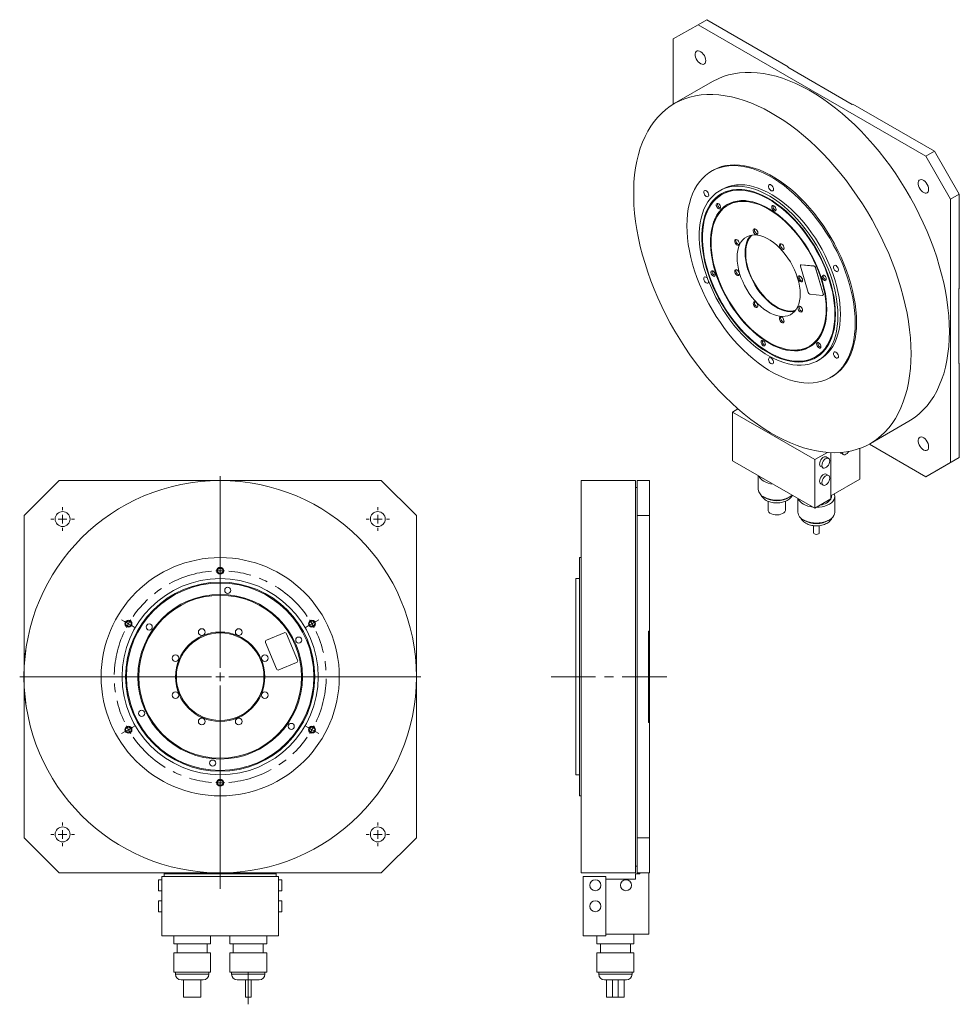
# Model space of a CAD drawing. Header units: millimetres. Extents: x 97 to 1127, y 11 to 818.
# Tile 2 of 2: x 590 to 1127, y 255 to 818. Entities that reach past the tile are written whole.
import ezdxf

# ---------------------------------------------------------------- set-up
doc = ezdxf.new("R2010")
doc.units = ezdxf.units.MM
doc.header["$LTSCALE"] = 2
doc.linetypes.add('CENTERX2', pattern=[20.32, 12.7, -2.54, 2.54, -2.54])

# ---------------------------------------------------------------- blocks, each defined once
blk = doc.blocks.new('SW_CENTERMARKSYMBOL_0')
at = {"color": 6, "linetype": 'Continuous', "lineweight": 0}
for p, q in [((52.39, 32.75), (52.39, 34.75)), ((52.39, 30.25), (52.39, 32.75)), ((52.39, 30.25), (52.39, 27.75)), ((52.39, 27.75), (52.39, 25.75)), ((-2.17, 1.25), (-3.9, 2.25)), ((0, 0), (-2.17, 1.25)), ((0, 0), (2.17, -1.25)), ((104.79, 0), (102.62, -1.25)), ((104.79, 0), (106.95, 1.25)), ((106.95, 1.25), (108.69, 2.25)), ((2.17, -1.25), (3.9, -2.25)), ((102.62, -1.25), (100.89, -2.25)), ((-2.17, -61.75), (-3.9, -62.75)), ((0, -60.5), (-2.17, -61.75)), ((0, -60.5), (2.17, -59.25)), ((2.17, -59.25), (3.9, -58.25)), ((102.62, -59.25), (100.89, -58.25)), ((104.79, -60.5), (102.62, -59.25)), ((104.79, -60.5), (106.95, -61.75)), ((106.95, -61.75), (108.69, -62.75)), ((52.39, -88.25), (52.39, -86.25)), ((52.39, -90.75), (52.39, -88.25)), ((52.39, -90.75), (52.39, -93.25)), ((52.39, -93.25), (52.39, -95.25))]:
    blk.add_line(p, q, dxfattribs=at)
at = {"color": 6, "linetype": 'CENTERX2', "lineweight": 0}
for start, end in [(94.7352, 145.2648), (34.7352, 85.2648), (154.7352, 205.2648), (334.7352, 25.2648), (214.7352, 265.2648), (274.7352, 325.2648)]:
    blk.add_arc((52.39, -30.25), 60.5, start, end, dxfattribs=at)
at = {"color": 6, "linetype": 'Continuous', "lineweight": 0}
for start, end in [(90, 92.3676), (87.6324, 90), (147.6324, 150), (30, 32.3676), (27.6324, 30), (150, 152.3676), (207.6324, 210), (210, 212.3676), (327.6324, 330), (330, 332.3676), (267.6324, 270), (270, 272.3676)]:
    blk.add_arc((52.39, -30.25), 60.5, start, end, dxfattribs=at)
blk = doc.blocks.new('SW_CENTERMARKSYMBOL_1')
at = {"color": 0, "linetype": 'Continuous', "lineweight": 0}
for p, q in [((0, 5), (0, 6.75)), ((-5, 0), (-6.75, 0)), ((0, 0), (-2.5, 0)), ((0, 0), (0, 2.5)), ((0, 0), (0, -2.5)), ((0, 0), (2.5, 0)), ((5, 0), (6.75, 0)), ((0, -5), (0, -6.75))]:
    blk.add_line(p, q, dxfattribs=at)
blk = doc.blocks.new('SW_CENTERMARKSYMBOL_2')
at = {"color": 0, "linetype": 'Continuous', "lineweight": 0}
for p, q in [((0, 5), (0, 6.75)), ((-5, 0), (-6.75, 0)), ((0, 0), (-2.5, 0)), ((0, 0), (0, 2.5)), ((0, 0), (0, -2.5)), ((0, 0), (2.5, 0)), ((5, 0), (6.75, 0)), ((0, -5), (0, -6.75))]:
    blk.add_line(p, q, dxfattribs=at)
blk = doc.blocks.new('SW_CENTERMARKSYMBOL_3')
at = {"color": 0, "linetype": 'Continuous', "lineweight": 0}
for p, q in [((0, 5), (0, 6.75)), ((-5, 0), (-6.75, 0)), ((0, 0), (-2.5, 0)), ((0, 0), (0, 2.5)), ((0, 0), (0, -2.5)), ((0, 0), (2.5, 0)), ((5, 0), (6.75, 0)), ((0, -5), (0, -6.75))]:
    blk.add_line(p, q, dxfattribs=at)
blk = doc.blocks.new('SW_CENTERMARKSYMBOL_4')
at = {"color": 0, "linetype": 'Continuous', "lineweight": 0}
for p, q in [((0, 5), (0, 6.75)), ((-5, 0), (-6.75, 0)), ((0, 0), (-2.5, 0)), ((0, 0), (0, 2.5)), ((0, 0), (0, -2.5)), ((0, 0), (2.5, 0)), ((5, 0), (6.75, 0)), ((0, -5), (0, -6.75))]:
    blk.add_line(p, q, dxfattribs=at)
blk = doc.blocks.new('SW_CENTERMARKSYMBOL_5')
at = {"color": 0, "linetype": 'Continuous', "lineweight": 0}
for p, q in [((0, 5), (0, 114.5)), ((-5, 0), (-114.5, 0)), ((0, 0), (-2.5, 0)), ((0, 0), (0, 2.5)), ((0, 0), (0, -2.5)), ((0, 0), (2.5, 0)), ((5, 0), (114.5, 0)), ((0, -5), (0, -121.12))]:
    blk.add_line(p, q, dxfattribs=at)

msp = doc.modelspace()

# ---------------------------------------------------------------- linework, layer by layer
at = {"color": 7, "linetype": 'Continuous', "lineweight": 15}
for p, q in [((982.53, 817.54), (977.58, 814.68)), ((982.53, 817.54), (1029.13, 790.64)), ((977.58, 814.68), (963.44, 806.52)), ((977.58, 814.68), (1107.69, 739.57)), ((963.44, 769.27), (963.44, 806.52)), ((1029.13, 790.64), (1028.78, 790.43)), ((1028.78, 790.43), (1065.69, 769.13)), ((985.93, 782.27), (964.01, 769.61)), ((1065.69, 769.13), (1066.04, 769.33)), ((1066.04, 769.33), (1112.64, 742.43)), ((1107.69, 739.57), (1112.64, 742.43)), ((1112.64, 742.43), (1126.78, 717.94)), ((1121.83, 715.08), (1107.69, 739.57)), ((986.01, 731.51), (985.31, 731.1)), ((991.31, 720.7), (989.89, 719.89)), ((991.85, 718.13), (991.14, 717.72)), ((1126.78, 717.94), (1121.83, 715.08)), ((1121.83, 715.08), (1121.83, 564.84)), ((1126.78, 717.94), (1126.78, 664.12)), ((995.35, 712.07), (994.64, 711.66)), ((1040.55, 661.85), (1036.11, 676.79)), ((1036.34, 677.63), (1036.27, 677.59)), ((1036.57, 677.67), (1036.49, 677.63)), ((1036.49, 677.63), (1043.68, 676.92)), ((1036.57, 677.67), (1043.75, 676.96)), ((1043.75, 676.96), (1043.68, 676.92)), ((1044.68, 675.99), (1044.6, 675.94)), ((1044.6, 675.94), (1049.04, 661.01)), ((1044.68, 675.99), (1049.11, 661.05)), ((1126.78, 664.12), (1126.43, 663.92)), ((1126.43, 663.92), (1126.43, 621.3)), ((1048.66, 660.16), (1041.47, 660.88)), ((1048.89, 660.21), (1048.96, 660.25)), ((1049.11, 661.05), (1049.04, 661.01)), ((1041.14, 631.12), (1041.84, 631.53)), ((1044.64, 625.06), (1045.34, 625.46)), ((1045.89, 622.89), (1047.3, 623.71)), ((1126.43, 621.3), (1126.78, 621.51)), ((1126.78, 621.51), (1126.78, 567.69)), ((1053.3, 613.31), (1054.01, 613.72)), ((1000.38, 595.34), (997.28, 593.55)), ((1044.3, 566.4), (997.28, 593.55)), ((997.28, 593.55), (997.28, 565.79)), ((1076.01, 575.62), (1097.93, 588.27)), ((1107.69, 556.67), (1075.43, 575.29)), ((1051.44, 570.53), (1044.3, 566.4)), ((1052.17, 567.13), (1050.82, 567.91)), ((1053.49, 543.95), (1053.49, 570.41)), ((1059.16, 570.1), (1060.51, 569.33)), ((1069.93, 572.8), (1069.93, 555.28)), ((1126.78, 567.69), (1112.64, 559.53)), ((1121.83, 564.84), (1126.78, 567.69)), ((997.28, 565.79), (1044.3, 538.64)), ((1044.3, 538.64), (1044.3, 566.4)), ((1047.67, 562.45), (1049.02, 561.68)), ((1107.69, 556.67), (1121.83, 564.84)), ((1012.01, 557.28), (1012.01, 549.39)), ((1052.17, 557.33), (1050.82, 558.11)), ((1112.64, 559.53), (1107.69, 556.67)), ((612.75, 554.48), (592.75, 534.48)), ((612.75, 554.48), (796.75, 554.48)), ((816.75, 534.48), (796.75, 554.48)), ((941.82, 554.48), (910.82, 554.48)), ((910.82, 442.48), (910.82, 554.48)), ((941.82, 442.48), (941.82, 554.48)), ((942.82, 534.48), (942.82, 554.48)), ((942.82, 554.48), (949.82, 554.48)), ((949.82, 554.48), (949.82, 534.48)), ((1047.67, 552.65), (1049.02, 551.88)), ((1053.49, 545.79), (1069.93, 555.28)), ((942.82, 550.58), (941.82, 550.58)), ((1053.78, 545.31), (1053.78, 545.95)), ((1055.73, 536.32), (1055.73, 545.31)), ((1017.56, 542.65), (1017.56, 537.72)), ((1027.56, 537.72), (1027.56, 542.65)), ((1034.63, 544.22), (1034.63, 536.32)), ((1053.49, 543.95), (1044.3, 538.64)), ((592.75, 447.21), (592.75, 534.48)), ((816.75, 534.48), (816.75, 350.48)), ((942.82, 534.48), (942.82, 350.48)), ((949.82, 534.48), (942.82, 534.48)), ((949.82, 534.48), (949.82, 468.58)), ((1043.53, 528.71), (1043.53, 524.66)), ((1046.83, 524.66), (1046.83, 528.7)), ((910.82, 510.48), (909.82, 510.48)), ((909.82, 442.48), (909.82, 510.48)), ((909.82, 498.48), (907.82, 498.48)), ((907.82, 442.48), (907.82, 498.48)), ((731.17, 463.38), (741.33, 467.59)), ((742.64, 467.05), (748.91, 451.9)), ((907.82, 467.66), (907.72, 467.66)), ((907.72, 467.66), (907.72, 467.05)), ((907.82, 467.05), (907.72, 467.05)), ((907.72, 467.05), (907.72, 451.9)), ((949.82, 468.58), (949.32, 468.58)), ((949.32, 468.58), (949.32, 416.38)), ((949.82, 468.58), (949.82, 416.38)), ((736.9, 446.92), (730.62, 462.07)), ((594.01, 459.23), (593.91, 459.25)), ((748.37, 450.59), (738.21, 446.38)), ((907.72, 451.9), (907.72, 450.59)), ((907.82, 451.9), (907.72, 451.9)), ((907.82, 450.59), (907.72, 450.59)), ((907.72, 450.59), (907.72, 446.38)), ((907.82, 446.38), (907.72, 446.38)), ((907.72, 446.38), (907.72, 446.3)), ((907.72, 446.3), (907.82, 446.3)), ((907.82, 386.48), (907.82, 442.48)), ((909.82, 374.48), (909.82, 442.48)), ((910.82, 330.48), (910.82, 442.48)), ((941.82, 330.48), (941.82, 442.48)), ((592.75, 350.48), (592.75, 437.75)), ((594.01, 425.73), (593.91, 425.72)), ((949.32, 416.38), (949.82, 416.38)), ((949.82, 416.38), (949.82, 350.48)), ((907.82, 386.48), (909.82, 386.48)), ((909.82, 374.48), (910.82, 374.48)), ((592.75, 350.48), (612.75, 330.48)), ((796.75, 330.48), (816.75, 350.48)), ((942.82, 350.48), (949.82, 350.48)), ((942.82, 330.48), (942.82, 350.48)), ((949.82, 350.48), (949.82, 330.48)), ((941.82, 334.38), (942.82, 334.38)), ((796.75, 330.48), (612.75, 330.48)), ((671.5, 326.63), (669.6, 326.63)), ((669.6, 326.63), (669.6, 320.33)), ((671.5, 328.48), (671.5, 294.48)), ((738, 328.48), (671.5, 328.48)), ((672.75, 329.98), (672.75, 330.48)), ((736.75, 329.98), (672.75, 329.98)), ((672.75, 329.98), (672.75, 328.48)), ((736.75, 330.48), (736.75, 329.98)), ((736.75, 329.98), (736.75, 328.48)), ((738, 294.48), (738, 328.48)), ((739.9, 326.63), (738, 326.63)), ((739.9, 326.63), (739.9, 320.33)), ((910.82, 330.48), (941.82, 330.48)), ((911.92, 294.48), (911.92, 328.48)), ((924.92, 328.48), (911.92, 328.48)), ((924.92, 294.48), (924.92, 328.48)), ((941.92, 326.98), (924.92, 326.98)), ((941.92, 329.98), (941.92, 326.98)), ((944.42, 329.98), (941.92, 329.98)), ((949.82, 330.48), (942.82, 330.48)), ((944.42, 330.48), (944.42, 329.98)), ((949.42, 330.48), (949.42, 295.48)), ((669.6, 320.33), (671.5, 320.33)), ((738, 320.33), (739.9, 320.33)), ((671.5, 314.63), (669.6, 314.63)), ((669.6, 314.63), (669.6, 308.33)), ((739.9, 314.63), (738, 314.63)), ((739.9, 314.63), (739.9, 308.33)), ((669.6, 308.33), (671.5, 308.33)), ((738, 308.33), (739.9, 308.33)), ((671.5, 294.48), (738, 294.48)), ((678.2, 294.48), (678.2, 290.08)), ((699.3, 290.08), (699.3, 294.48)), ((710.2, 294.48), (710.2, 290.08)), ((731.3, 290.08), (731.3, 294.48)), ((924.92, 294.48), (911.92, 294.48)), ((919.87, 294.48), (919.87, 290.08)), ((924.92, 295.48), (949.42, 295.48)), ((940.97, 290.08), (940.97, 295.48)), ((678.2, 290.08), (688.75, 290.08)), ((680.15, 290.08), (680.15, 284.78)), ((688.75, 290.08), (699.3, 290.08)), ((697.35, 284.78), (697.35, 290.08)), ((710.2, 290.08), (720.75, 290.08)), ((712.15, 290.08), (712.15, 284.78)), ((720.75, 290.08), (731.3, 290.08)), ((729.35, 284.78), (729.35, 290.08)), ((919.87, 290.08), (940.97, 290.08)), ((921.82, 290.08), (921.82, 284.78)), ((939.02, 284.78), (939.02, 290.08)), ((678.2, 284.78), (678.2, 273.77)), ((678.2, 284.78), (688.75, 284.78)), ((688.75, 284.78), (699.3, 284.78)), ((699.3, 273.77), (699.3, 284.78)), ((710.2, 284.78), (710.2, 273.77)), ((710.2, 284.78), (720.75, 284.78)), ((720.75, 284.78), (731.3, 284.78)), ((731.3, 273.77), (731.3, 284.78)), ((919.87, 284.78), (919.87, 273.77)), ((919.87, 284.78), (940.97, 284.78)), ((940.97, 273.77), (940.97, 284.78)), ((678.2, 273.77), (688.75, 273.77)), ((679.25, 273.77), (679.25, 272.68)), ((688.75, 273.77), (699.3, 273.77)), ((698.25, 272.68), (698.25, 273.77)), ((710.2, 273.77), (720.75, 273.77)), ((711.25, 273.77), (711.25, 272.68)), ((720.75, 273.77), (731.3, 273.77)), ((730.25, 272.68), (730.25, 273.77)), ((919.87, 273.77), (940.97, 273.77)), ((920.92, 273.77), (920.92, 272.68)), ((939.92, 272.68), (939.92, 273.77)), ((688.75, 269.48), (682.45, 269.48)), ((683.75, 269.48), (683.75, 259.48)), ((695.05, 269.48), (688.75, 269.48)), ((693.75, 259.48), (693.75, 269.48)), ((720.75, 269.48), (714.45, 269.48)), ((719.1, 269.48), (719.1, 259.48)), ((727.05, 269.48), (720.75, 269.48)), ((722.4, 259.48), (722.4, 269.48)), ((936.72, 269.48), (924.12, 269.48)), ((925.42, 269.48), (925.42, 259.48)), ((928.77, 269.48), (928.77, 259.48)), ((932.07, 259.48), (932.07, 269.48)), ((935.42, 259.48), (935.42, 269.48)), ((693.75, 259.48), (683.75, 259.48)), ((722.4, 259.48), (719.1, 259.48)), ((928.77, 259.48), (925.42, 259.48)), ((932.07, 259.48), (928.77, 259.48)), ((935.42, 259.48), (932.07, 259.48))]:
    msp.add_line(p, q, dxfattribs=at)
at = {"color": 6, "linetype": 'CENTERX2', "lineweight": 0}
msp.add_line((893.67, 442.48), (962.79, 442.48), dxfattribs=at)
at = {"color": 44, "linetype": 'Continuous', "lineweight": 15}
for p, q in [((679.25, 272.68), (688.75, 272.68)), ((688.75, 272.68), (698.25, 272.68)), ((711.25, 272.68), (720.75, 272.68)), ((720.75, 272.68), (730.25, 272.68)), ((920.92, 272.68), (939.92, 272.68))]:
    msp.add_line(p, q, dxfattribs=at)
at = {"color": 7, "linetype": 'CENTERX2', "lineweight": 0}
msp.add_line((720.75, 255.48), (720.75, 273.48), dxfattribs=at)
at = {"color": 7, "linetype": 'Continuous', "lineweight": 15, "flags": 128}
for points in [[(982, 794.17), (981.91, 795.09), (981.63, 796.05), (981.19, 797.01), (980.61, 797.9), (979.93, 798.67), (979.19, 799.26), (978.43, 799.64), (977.72, 799.78), (977.08, 799.68), (976.57, 799.35), (976.2, 798.79), (976.02, 798.06), (976.02, 797.19), (976.2, 796.24), (976.57, 795.27), (977.08, 794.34), (977.72, 793.5), (978.43, 792.82), (979.19, 792.33), (979.93, 792.07), (980.61, 792.04), (981.19, 792.26), (981.63, 792.71), (981.91, 793.36), (982, 794.17)], [(1121.13, 639.55), (1121.04, 643.99), (1120.76, 648.52), (1120.31, 653.14), (1119.67, 657.83), (1118.86, 662.58), (1117.87, 667.39), (1116.7, 672.23), (1115.37, 677.11), (1113.86, 682.01), (1112.19, 686.91), (1110.36, 691.81), (1108.37, 696.69), (1106.22, 701.55), (1103.93, 706.37), (1101.5, 711.14), (1098.93, 715.86), (1096.23, 720.5), (1093.4, 725.06), (1090.46, 729.53), (1087.4, 733.9), (1084.24, 738.15), (1080.98, 742.29), (1077.63, 746.29), (1074.2, 750.16), (1070.7, 753.87), (1067.12, 757.43), (1063.5, 760.82), (1059.82, 764.03), (1056.1, 767.07), (1052.35, 769.91), (1048.57, 772.57), (1044.78, 775.02), (1040.98, 777.26), (1037.19, 779.3), (1033.4, 781.11), (1029.64, 782.71), (1025.9, 784.08), (1022.2, 785.23), (1018.54, 786.14), (1014.94, 786.83), (1011.4, 787.28), (1007.94, 787.49), (1004.55, 787.47), (1001.24, 787.22), (998.03, 786.73), (994.92, 786), (991.92, 785.05), (989.03, 783.87), (986.27, 782.46), (985.93, 782.27)], [(1099.21, 626.89), (1099.11, 631.33), (1098.84, 635.86), (1098.39, 640.48), (1097.75, 645.17), (1096.94, 649.93), (1095.95, 654.73), (1094.78, 659.58), (1093.45, 664.46), (1091.94, 669.35), (1090.27, 674.25), (1088.44, 679.15), (1086.45, 684.04), (1084.3, 688.9), (1082.01, 693.72), (1079.58, 698.49), (1077.01, 703.2), (1074.31, 707.84), (1071.48, 712.41), (1068.53, 716.88), (1065.48, 721.24), (1062.32, 725.5), (1059.06, 729.63), (1055.71, 733.64), (1052.28, 737.5), (1048.78, 741.21), (1045.2, 744.77), (1041.58, 748.16), (1037.9, 751.38), (1034.18, 754.41), (1030.43, 757.26), (1026.65, 759.91), (1022.86, 762.36), (1019.06, 764.61), (1015.26, 766.64), (1011.48, 768.46), (1007.71, 770.06), (1003.98, 771.43), (1000.28, 772.57), (996.62, 773.49), (993.02, 774.17), (989.48, 774.62), (986.02, 774.84), (982.63, 774.82), (979.32, 774.56), (976.11, 774.07), (973, 773.35), (970, 772.4), (967.11, 771.21), (964.35, 769.8), (961.71, 768.17), (959.21, 766.31), (956.84, 764.24), (954.63, 761.96), (952.56, 759.48), (950.65, 756.79), (948.89, 753.91), (947.31, 750.85), (945.88, 747.6), (944.63, 744.18), (943.55, 740.6), (942.65, 736.86), (941.93, 732.97), (941.38, 728.94), (941.02, 724.79), (940.84, 720.51), (940.84, 716.13), (941.02, 711.64), (941.38, 707.06), (941.93, 702.41), (942.65, 697.69), (943.55, 692.9), (944.63, 688.08), (945.88, 683.21), (947.31, 678.33), (948.89, 673.42), (950.65, 668.52), (952.56, 663.63), (954.63, 658.76), (956.84, 653.91), (959.21, 649.12), (961.71, 644.37), (964.35, 639.69), (967.11, 635.09), (970, 630.57), (973, 626.15), (976.11, 621.84), (979.32, 617.64), (982.63, 613.57), (986.02, 609.64), (989.48, 605.85), (993.02, 602.21), (996.62, 598.74), (1000.28, 595.44), (1003.98, 592.31), (1007.71, 589.37), (1011.48, 586.62), (1015.26, 584.06), (1019.06, 581.72), (1022.86, 579.58), (1026.65, 577.65), (1030.43, 575.94), (1034.18, 574.46), (1037.9, 573.2), (1041.58, 572.17), (1045.2, 571.37), (1048.78, 570.8), (1052.28, 570.47), (1055.71, 570.37), (1059.06, 570.51), (1062.32, 570.88), (1065.48, 571.49), (1068.53, 572.33), (1071.48, 573.4), (1074.31, 574.69), (1077.01, 576.22), (1079.58, 577.96), (1082.01, 579.92), (1084.3, 582.1), (1086.45, 584.48), (1088.44, 587.07), (1090.27, 589.85), (1091.94, 592.83), (1093.45, 595.98), (1094.78, 599.32), (1095.95, 602.82), (1096.94, 606.48), (1097.75, 610.3), (1098.39, 614.25), (1098.84, 618.35), (1099.11, 622.56), (1099.21, 626.89)], [(1067.39, 644.45), (1067.3, 647.92), (1067.02, 651.48), (1066.57, 655.12), (1065.93, 658.83), (1065.12, 662.59), (1064.14, 666.38), (1062.98, 670.2), (1061.66, 674.02), (1060.18, 677.84), (1058.55, 681.63), (1056.76, 685.39), (1054.84, 689.1), (1052.78, 692.74), (1050.59, 696.31), (1048.28, 699.79), (1045.86, 703.16), (1043.34, 706.41), (1040.74, 709.54), (1038.05, 712.52), (1035.28, 715.35), (1032.46, 718.01), (1029.59, 720.51), (1026.68, 722.82), (1023.74, 724.93), (1020.78, 726.85), (1017.82, 728.56), (1014.87, 730.05), (1011.93, 731.33), (1009.02, 732.38), (1006.14, 733.21), (1003.32, 733.8), (1000.56, 734.16), (997.87, 734.28), (995.26, 734.17), (992.74, 733.82), (990.33, 733.24), (988.02, 732.43), (985.83, 731.39), (983.77, 730.13), (981.84, 728.64), (980.06, 726.94), (978.42, 725.04), (976.94, 722.93), (975.62, 720.63), (974.47, 718.15), (973.48, 715.49), (972.67, 712.67), (972.04, 709.69), (971.58, 706.58), (971.31, 703.33), (971.22, 699.96), (971.31, 696.49), (971.58, 692.93), (972.04, 689.29), (972.67, 685.58), (973.48, 681.82), (974.47, 678.03), (975.62, 674.22), (976.94, 670.39), (978.42, 666.58), (980.06, 662.78), (981.84, 659.02), (983.77, 655.31), (985.83, 651.67), (988.02, 648.1), (990.33, 644.62), (992.74, 641.25), (995.26, 638), (997.87, 634.87), (1000.56, 631.89), (1003.32, 629.06), (1006.14, 626.4), (1009.02, 623.9), (1011.93, 621.6), (1014.87, 619.48), (1017.82, 617.56), (1020.78, 615.85), (1023.74, 614.36), (1026.68, 613.08), (1029.59, 612.03), (1032.46, 611.2), (1035.28, 610.61), (1038.05, 610.25), (1040.74, 610.13), (1043.34, 610.24), (1045.86, 610.59), (1048.28, 611.17), (1050.59, 611.98), (1052.78, 613.02), (1054.84, 614.29), (1056.76, 615.77), (1058.55, 617.47), (1060.18, 619.38), (1061.66, 621.48), (1062.98, 623.78), (1064.14, 626.26), (1065.12, 628.92), (1065.93, 631.74), (1066.57, 634.72), (1067.02, 637.83), (1067.3, 641.08), (1067.39, 644.45)], [(1068.09, 644.86), (1068, 648.33), (1067.73, 651.89), (1067.27, 655.53), (1066.64, 659.24), (1065.83, 662.99), (1064.85, 666.79), (1063.69, 670.6), (1062.37, 674.43), (1060.89, 678.24), (1059.26, 682.04), (1057.47, 685.8), (1055.54, 689.51), (1053.48, 693.15), (1051.29, 696.72), (1048.99, 700.2), (1046.57, 703.57), (1044.05, 706.82), (1041.44, 709.94), (1038.75, 712.93), (1035.99, 715.76), (1033.17, 718.42), (1030.3, 720.91), (1027.39, 723.22), (1024.45, 725.34), (1021.49, 727.26), (1018.53, 728.97), (1015.57, 730.46), (1012.63, 731.74), (1009.72, 732.79), (1006.85, 733.62), (1004.03, 734.21), (1001.27, 734.57), (998.58, 734.69), (995.97, 734.58), (993.45, 734.23), (991.03, 733.65), (988.73, 732.84), (986.54, 731.8), (986.01, 731.51)], [(1109.28, 720.69), (1109.19, 721.61), (1108.91, 722.58), (1108.47, 723.54), (1107.89, 724.43), (1107.21, 725.19), (1106.47, 725.78), (1105.71, 726.16), (1105, 726.31), (1104.36, 726.21), (1103.85, 725.87), (1103.48, 725.32), (1103.3, 724.58), (1103.3, 723.71), (1103.48, 722.76), (1103.85, 721.79), (1104.36, 720.86), (1105, 720.03), (1105.71, 719.34), (1106.47, 718.85), (1107.21, 718.59), (1107.89, 718.57), (1108.47, 718.79), (1108.91, 719.23), (1109.19, 719.88), (1109.28, 720.69)], [(1057.49, 648.53), (1057.4, 651.67), (1057.13, 654.9), (1056.68, 658.2), (1056.05, 661.57), (1055.25, 664.98), (1054.28, 668.41), (1053.14, 671.87), (1051.84, 675.32), (1050.39, 678.75), (1048.79, 682.15), (1047.05, 685.5), (1045.17, 688.78), (1043.17, 691.99), (1041.06, 695.1), (1038.83, 698.1), (1036.52, 700.98), (1034.12, 703.73), (1031.64, 706.33), (1029.1, 708.77), (1026.51, 711.04), (1023.89, 713.13), (1021.23, 715.02), (1018.56, 716.72), (1015.88, 718.21), (1013.22, 719.49), (1010.57, 720.55), (1007.96, 721.39), (1005.4, 721.99), (1002.89, 722.37), (1000.45, 722.51), (998.09, 722.42), (995.82, 722.1), (993.65, 721.54), (991.59, 720.76), (989.65, 719.75), (987.84, 718.52), (986.17, 717.07), (984.64, 715.42), (983.27, 713.57), (982.05, 711.52), (980.99, 709.29), (980.11, 706.89), (979.39, 704.32), (978.85, 701.61), (978.49, 698.76), (978.31, 695.78), (978.31, 692.69), (978.49, 689.51), (978.85, 686.24), (979.39, 682.9), (980.11, 679.51), (980.99, 676.09), (982.05, 672.64), (983.27, 669.19), (984.64, 665.74), (986.17, 662.32), (987.84, 658.95), (989.65, 655.63), (991.59, 652.38), (993.65, 649.22), (995.82, 646.16), (998.09, 643.22), (1000.45, 640.4), (1002.89, 637.73), (1005.4, 635.21), (1007.96, 632.85), (1010.57, 630.67), (1013.22, 628.68), (1015.88, 626.88), (1018.56, 625.28), (1021.23, 623.9), (1023.89, 622.73), (1026.51, 621.78), (1029.1, 621.06), (1031.64, 620.57), (1034.12, 620.31), (1036.52, 620.28), (1038.83, 620.49), (1041.06, 620.93), (1043.17, 621.6), (1045.17, 622.5), (1047.05, 623.62), (1048.79, 624.96), (1050.39, 626.5), (1051.84, 628.26), (1053.14, 630.21), (1054.28, 632.35), (1055.25, 634.67), (1056.05, 637.15), (1056.68, 639.79), (1057.13, 642.58), (1057.4, 645.49), (1057.49, 648.53)], [(1056.07, 649.35), (1055.98, 652.44), (1055.71, 655.63), (1055.26, 658.89), (1054.63, 662.21), (1053.82, 665.57), (1052.84, 668.96), (1051.7, 672.36), (1050.39, 675.76), (1048.93, 679.14), (1047.33, 682.48), (1045.58, 685.76), (1043.7, 688.98), (1041.7, 692.12), (1039.58, 695.16), (1037.36, 698.08), (1035.05, 700.87), (1032.65, 703.53), (1030.19, 706.03), (1027.67, 708.37), (1025.1, 710.53), (1022.49, 712.5), (1019.87, 714.28), (1017.23, 715.86), (1014.6, 717.22), (1011.98, 718.36), (1009.39, 719.28), (1006.84, 719.97), (1004.35, 720.43), (1001.92, 720.66), (999.56, 720.65), (997.3, 720.41), (995.13, 719.93), (993.07, 719.22), (991.12, 718.29), (989.31, 717.13), (987.63, 715.75), (986.09, 714.16), (984.71, 712.37), (983.49, 710.38), (982.43, 708.21), (981.53, 705.86), (980.81, 703.34), (980.27, 700.68), (979.91, 697.87), (979.73, 694.94), (979.73, 691.9), (979.91, 688.76), (980.27, 685.53), (980.81, 682.24), (981.53, 678.9), (982.43, 675.52), (983.49, 672.12), (984.71, 668.72), (986.09, 665.33), (987.63, 661.97), (989.31, 658.65), (991.12, 655.39), (993.07, 652.22), (995.13, 649.13), (997.3, 646.15), (999.56, 643.29), (1001.92, 640.56), (1004.35, 637.98), (1006.84, 635.56), (1009.39, 633.31), (1011.98, 631.24), (1014.6, 629.36), (1017.23, 627.68), (1019.87, 626.21), (1022.49, 624.96), (1025.1, 623.93), (1027.67, 623.12), (1030.19, 622.55), (1032.65, 622.2), (1035.05, 622.09), (1037.36, 622.22), (1039.58, 622.58), (1041.7, 623.17), (1043.7, 623.99), (1045.58, 625.04), (1047.33, 626.31), (1048.93, 627.8), (1050.39, 629.49), (1051.7, 631.38), (1052.84, 633.46), (1053.82, 635.72), (1054.63, 638.16), (1055.26, 640.75), (1055.71, 643.49), (1055.98, 646.36), (1056.07, 649.35)], [(1055.72, 649.55), (1055.63, 652.62), (1055.36, 655.77), (1054.91, 659), (1054.29, 662.29), (1053.49, 665.62), (1052.52, 668.98), (1051.39, 672.35), (1050.09, 675.72), (1048.65, 679.07), (1047.05, 682.37), (1045.32, 685.63), (1043.46, 688.82), (1041.48, 691.93), (1039.38, 694.94), (1037.18, 697.83), (1034.89, 700.6), (1032.52, 703.23), (1030.07, 705.71), (1027.57, 708.03), (1025.03, 710.17), (1022.45, 712.12), (1019.85, 713.89), (1017.24, 715.44), (1014.63, 716.79), (1012.04, 717.93), (1009.47, 718.84), (1006.95, 719.52), (1004.47, 719.98), (1002.07, 720.2), (999.73, 720.2), (997.49, 719.95), (995.34, 719.48), (993.3, 718.78), (991.37, 717.85), (989.57, 716.7), (987.91, 715.34), (986.39, 713.77), (985.02, 711.99), (983.8, 710.02), (982.75, 707.87), (981.87, 705.54), (981.16, 703.05), (980.62, 700.41), (980.26, 697.63), (980.08, 694.72), (980.08, 691.71), (980.26, 688.59), (980.62, 685.4), (981.16, 682.14), (981.87, 678.83), (982.75, 675.48), (983.8, 672.11), (985.02, 668.74), (986.39, 665.38), (987.91, 662.05), (989.57, 658.77), (991.37, 655.54), (993.3, 652.39), (995.34, 649.33), (997.49, 646.38), (999.73, 643.55), (1002.07, 640.84), (1004.47, 638.29), (1006.95, 635.89), (1009.47, 633.66), (1012.04, 631.61), (1014.63, 629.75), (1017.24, 628.09), (1019.85, 626.63), (1022.45, 625.39), (1025.03, 624.37), (1027.57, 623.57), (1030.07, 623), (1032.52, 622.66), (1034.89, 622.55), (1037.18, 622.67), (1039.38, 623.03), (1041.48, 623.62), (1043.46, 624.43), (1045.32, 625.47), (1047.05, 626.73), (1048.65, 628.2), (1050.09, 629.88), (1051.39, 631.75), (1052.52, 633.81), (1053.49, 636.06), (1054.29, 638.47), (1054.91, 641.03), (1055.36, 643.74), (1055.63, 646.59), (1055.72, 649.55)], [(982.96, 719.3), (982.47, 719.78), (981.95, 720.06), (981.47, 720.11), (981.1, 719.9), (980.88, 719.48), (980.85, 718.9), (981.01, 718.24), (981.33, 717.58), (981.78, 717.02), (982.3, 716.64), (982.81, 716.47), (983.24, 716.55), (983.54, 716.87), (983.67, 717.38), (983.6, 718.01), (983.36, 718.68), (982.96, 719.3)], [(1058.9, 649.35), (1058.81, 652.49), (1058.54, 655.71), (1058.09, 659.02), (1057.46, 662.38), (1056.66, 665.79), (1055.69, 669.23), (1054.55, 672.68), (1053.26, 676.13), (1051.8, 679.57), (1050.2, 682.96), (1048.46, 686.31), (1046.58, 689.6), (1044.58, 692.8), (1042.47, 695.92), (1040.25, 698.92), (1037.93, 701.8), (1035.53, 704.55), (1033.06, 707.15), (1030.52, 709.59), (1027.93, 711.85), (1025.3, 713.94), (1022.64, 715.84), (1019.97, 717.54), (1017.3, 719.03), (1014.63, 720.31), (1011.99, 721.37), (1009.38, 722.2), (1006.81, 722.81), (1004.3, 723.18), (1001.86, 723.33), (999.5, 723.24), (997.23, 722.91), (995.06, 722.36), (993.01, 721.57), (991.31, 720.7)], [(1020.72, 720.79), (1020.62, 721.43), (1020.35, 722.1), (1019.93, 722.7), (1019.43, 723.16), (1018.92, 723.4), (1018.45, 723.4), (1018.1, 723.16), (1017.91, 722.71), (1017.91, 722.11), (1018.1, 721.44), (1018.45, 720.79), (1018.92, 720.26), (1019.43, 719.9), (1019.93, 719.78), (1020.35, 719.9), (1020.62, 720.25), (1020.72, 720.79)], [(1051.12, 652.2), (1051.03, 655.09), (1050.76, 658.07), (1050.31, 661.11), (1049.68, 664.22), (1048.88, 667.36), (1047.91, 670.53), (1046.77, 673.7), (1045.48, 676.86), (1044.04, 679.98), (1042.45, 683.07), (1040.73, 686.08), (1038.88, 689.02), (1036.92, 691.86), (1034.86, 694.59), (1032.7, 697.19), (1030.46, 699.65), (1028.16, 701.96), (1025.8, 704.1), (1023.39, 706.06), (1020.96, 707.83), (1018.5, 709.41), (1016.05, 710.77), (1013.6, 711.92), (1011.18, 712.85), (1008.79, 713.55), (1006.46, 714.02), (1004.18, 714.26), (1001.99, 714.27), (999.87, 714.04), (997.86, 713.58), (995.96, 712.88), (994.17, 711.97), (992.52, 710.82), (991, 709.47), (989.63, 707.9), (988.42, 706.14), (987.36, 704.19), (986.48, 702.05), (985.76, 699.75), (985.22, 697.3), (984.86, 694.7), (984.68, 691.98), (984.68, 689.14), (984.86, 686.21), (985.22, 683.2), (985.76, 680.12), (986.48, 676.99), (987.36, 673.83), (988.42, 670.66), (989.63, 667.5), (991, 664.35), (992.52, 661.25), (994.17, 658.2), (995.96, 655.22), (997.86, 652.33), (999.87, 649.54), (1001.99, 646.87), (1004.18, 644.34), (1006.46, 641.95), (1008.79, 639.73), (1011.18, 637.68), (1013.6, 635.81), (1016.05, 634.13), (1018.5, 632.66), (1020.96, 631.41), (1023.39, 630.36), (1025.8, 629.55), (1028.16, 628.96), (1030.46, 628.61), (1032.7, 628.48), (1034.86, 628.6), (1036.92, 628.94), (1038.88, 629.52), (1040.73, 630.33), (1042.45, 631.36), (1044.04, 632.61), (1045.48, 634.07), (1046.77, 635.73), (1047.91, 637.59), (1048.88, 639.64), (1049.68, 641.85), (1050.31, 644.23), (1050.76, 646.76), (1051.03, 649.42), (1051.12, 652.2)], [(1050.77, 652.41), (1050.68, 655.3), (1050.4, 658.28), (1049.94, 661.33), (1049.31, 664.44), (1048.5, 667.59), (1047.51, 670.76), (1046.36, 673.94), (1045.06, 677.09), (1043.6, 680.22), (1041.99, 683.3), (1040.25, 686.31), (1038.39, 689.24), (1036.41, 692.07), (1034.33, 694.78), (1032.16, 697.36), (1029.9, 699.8), (1027.58, 702.08), (1025.21, 704.18), (1022.79, 706.11), (1020.35, 707.83), (1017.89, 709.36), (1015.43, 710.67), (1012.99, 711.76), (1010.57, 712.63), (1008.2, 713.27), (1005.88, 713.67), (1003.62, 713.83), (1001.45, 713.76), (999.37, 713.45), (997.39, 712.91), (995.52, 712.13), (993.79, 711.13), (992.18, 709.9), (990.72, 708.46), (989.41, 706.81), (988.26, 704.97), (987.28, 702.93), (986.47, 700.72), (985.83, 698.34), (985.38, 695.82), (985.1, 693.15), (985.01, 690.37), (985.1, 687.48), (985.38, 684.5), (985.83, 681.45), (986.47, 678.34), (987.28, 675.19), (988.26, 672.02), (989.41, 668.84), (990.72, 665.68), (992.18, 662.56), (993.79, 659.48), (995.52, 656.47), (997.39, 653.54), (999.37, 650.71), (1001.45, 648), (1003.62, 645.42), (1005.88, 642.98), (1008.2, 640.7), (1010.57, 638.6), (1012.99, 636.67), (1015.43, 634.94), (1017.89, 633.42), (1020.35, 632.11), (1022.79, 631.01), (1025.21, 630.15), (1027.58, 629.51), (1029.9, 629.11), (1032.16, 628.94), (1034.33, 629.02), (1036.41, 629.32), (1038.39, 629.87), (1040.25, 630.65), (1041.99, 631.65), (1043.6, 632.88), (1045.06, 634.32), (1046.36, 635.97), (1047.51, 637.81), (1048.5, 639.85), (1049.31, 642.06), (1049.94, 644.43), (1050.4, 646.96), (1050.68, 649.62), (1050.77, 652.41)], [(989.84, 712), (989.38, 712.45), (988.9, 712.69), (988.46, 712.69), (988.15, 712.46), (987.99, 712.02), (988.02, 711.44), (988.24, 710.82), (988.6, 710.24), (989.06, 709.8), (989.54, 709.56), (989.97, 709.56), (990.29, 709.79), (990.44, 710.23), (990.41, 710.8), (990.2, 711.43), (989.84, 712)], [(1022.18, 709.18), (1022.08, 709.78), (1021.81, 710.4), (1021.41, 710.94), (1020.94, 711.32), (1020.47, 711.49), (1020.06, 711.41), (1019.8, 711.1), (1019.7, 710.61), (1019.8, 710.01), (1020.06, 709.39), (1020.47, 708.85), (1020.94, 708.46), (1021.41, 708.3), (1021.81, 708.38), (1022.08, 708.69), (1022.18, 709.18)], [(1011.37, 697.07), (1010.96, 697.63), (1010.48, 698.04), (1009.99, 698.24), (1009.56, 698.21), (1009.25, 697.95), (1009.09, 697.5), (1009.11, 696.92), (1009.31, 696.28), (1009.66, 695.68), (1010.11, 695.19), (1010.61, 694.88), (1011.07, 694.79), (1011.45, 694.93), (1011.69, 695.29), (1011.76, 695.82), (1011.65, 696.44), (1011.37, 697.07)], [(999.86, 691.97), (999.37, 692.15), (998.95, 692.09), (998.66, 691.81), (998.52, 691.34), (998.57, 690.74), (998.79, 690.11), (999.15, 689.51), (999.61, 689.04), (1000.11, 688.75), (1000.57, 688.69), (1000.93, 688.87), (1001.15, 689.25), (1001.2, 689.79), (1001.06, 690.42), (1000.76, 691.05), (1000.34, 691.59), (999.86, 691.97)], [(1035.92, 660.98), (1035.83, 663.14), (1035.55, 665.38), (1035.09, 667.69), (1034.46, 670.03), (1033.65, 672.39), (1032.69, 674.74), (1031.57, 677.05), (1030.31, 679.31), (1028.93, 681.48), (1027.43, 683.55), (1025.83, 685.5), (1024.15, 687.3), (1022.41, 688.94), (1020.62, 690.39), (1018.8, 691.66), (1016.98, 692.71), (1015.16, 693.55), (1013.37, 694.16), (1011.63, 694.53), (1009.95, 694.67), (1008.35, 694.57), (1006.85, 694.23), (1005.47, 693.65), (1004.21, 692.85), (1003.09, 691.83), (1002.12, 690.6), (1001.32, 689.17), (1000.68, 687.55), (1000.23, 685.78), (999.95, 683.85), (999.86, 681.8), (999.95, 679.64), (1000.23, 677.39), (1000.68, 675.09), (1001.32, 672.74), (1002.12, 670.39), (1003.09, 668.04), (1004.21, 665.72), (1005.47, 663.47), (1006.85, 661.3), (1008.35, 659.22), (1009.95, 657.28), (1011.63, 655.48), (1013.37, 653.84), (1015.16, 652.38), (1016.98, 651.12), (1018.8, 650.07), (1020.62, 649.23), (1022.41, 648.62), (1024.15, 648.25), (1025.83, 648.11), (1027.43, 648.21), (1028.93, 648.55), (1030.31, 649.13), (1031.57, 649.93), (1032.69, 650.95), (1033.65, 652.18), (1034.46, 653.61), (1035.09, 655.22), (1035.55, 657), (1035.83, 658.93), (1035.92, 660.98)], [(1007.65, 694.44), (1006.72, 693.25), (1005.92, 691.82), (1005.28, 690.21), (1004.82, 688.43), (1004.55, 686.5), (1004.45, 684.45), (1004.55, 682.29), (1004.82, 680.05), (1005.28, 677.74), (1005.92, 675.4), (1006.72, 673.04), (1007.69, 670.69), (1008.8, 668.38), (1010.06, 666.12), (1011.45, 663.95), (1012.95, 661.88), (1014.54, 659.93), (1016.22, 658.13), (1017.97, 656.49), (1019.75, 655.04), (1021.57, 653.77), (1023.4, 652.72), (1025.22, 651.88), (1027, 651.28), (1028.75, 650.9), (1030.43, 650.76), (1032.02, 650.87), (1032.73, 650.99)], [(1008.48, 694.58), (1007.98, 694.08), (1007.03, 692.87), (1006.24, 691.47), (1005.62, 689.89), (1005.17, 688.15), (1004.9, 686.26), (1004.81, 684.25), (1004.9, 682.13), (1005.17, 679.93), (1005.62, 677.67), (1006.24, 675.37), (1007.03, 673.06), (1007.98, 670.76), (1009.07, 668.49), (1010.31, 666.28), (1011.66, 664.15), (1013.13, 662.12), (1014.7, 660.21), (1016.35, 658.44), (1018.05, 656.84), (1019.81, 655.41), (1021.59, 654.17), (1023.38, 653.14), (1025.16, 652.32), (1026.92, 651.72), (1028.62, 651.36), (1030.27, 651.22), (1031.84, 651.32), (1033.27, 651.64)], [(1026.7, 687.12), (1026.61, 687.74), (1026.35, 688.37), (1025.96, 688.94), (1025.48, 689.37), (1024.99, 689.6), (1024.55, 689.6), (1024.22, 689.37), (1024.04, 688.95), (1024.04, 688.38), (1024.22, 687.74), (1024.55, 687.13), (1024.99, 686.62), (1025.48, 686.28), (1025.96, 686.16), (1026.35, 686.28), (1026.61, 686.61), (1026.7, 687.12)], [(998.91, 674.82), (998.63, 674.51), (998.52, 674.02), (998.58, 673.42), (998.82, 672.78), (999.2, 672.2), (999.67, 671.74), (1000.17, 671.49), (1000.62, 671.46), (1000.97, 671.66), (1001.17, 672.06), (1001.19, 672.62), (1001.03, 673.25), (1000.72, 673.87), (1000.29, 674.4), (999.8, 674.76), (999.32, 674.91), (998.91, 674.82)], [(1036.11, 676.79), (1036.07, 676.96), (1036.06, 677.13), (1036.07, 677.28), (1036.11, 677.41), (1036.18, 677.51), (1036.27, 677.59), (1036.37, 677.63), (1036.49, 677.63)], [(1036.34, 677.63), (1036.44, 677.67), (1036.57, 677.67)], [(1057.06, 673.7), (1057.45, 673.86), (1057.7, 674.25), (1057.76, 674.8), (1057.64, 675.46), (1057.34, 676.12), (1056.9, 676.7), (1056.4, 677.13), (1055.88, 677.33), (1055.43, 677.29), (1055.11, 677.01), (1054.95, 676.53), (1054.98, 675.91), (1055.2, 675.24), (1055.57, 674.61), (1056.05, 674.1), (1056.57, 673.78), (1057.06, 673.7)], [(981.55, 670.72), (981.15, 670.55), (980.91, 670.17), (980.84, 669.61), (980.97, 668.95), (981.27, 668.29), (981.7, 667.71), (982.21, 667.29), (982.72, 667.08), (983.17, 667.12), (983.5, 667.4), (983.66, 667.88), (983.67, 668.14)], [(985.55, 674.21), (985.18, 674.06), (984.97, 673.68), (984.94, 673.14), (985.09, 672.52), (985.41, 671.92), (985.85, 671.42), (986.33, 671.11), (986.79, 671.03), (987.15, 671.18), (987.36, 671.56), (987.39, 672.1), (987.24, 672.72), (986.92, 673.32), (986.49, 673.82), (986, 674.13), (985.55, 674.21)], [(1036.87, 667.96), (1037.15, 668.27), (1037.26, 668.76), (1037.19, 669.36), (1036.95, 670), (1036.57, 670.58), (1036.1, 671.03), (1035.61, 671.29), (1035.16, 671.32), (1034.81, 671.12), (1034.61, 670.71), (1034.59, 670.16), (1034.75, 669.53), (1035.06, 668.91), (1035.49, 668.38), (1035.98, 668.02), (1036.46, 667.87), (1036.87, 667.96)], [(1050.23, 668.56), (1050.59, 668.72), (1050.81, 669.1), (1050.84, 669.64), (1050.68, 670.25), (1050.36, 670.86), (1049.93, 671.35), (1049.45, 671.67), (1048.99, 671.75), (1048.63, 671.59), (1048.42, 671.22), (1048.38, 670.68), (1048.54, 670.06), (1048.86, 669.46), (1049.29, 668.96), (1049.77, 668.65), (1050.23, 668.56)], [(1049.04, 661.01), (1049.08, 660.83), (1049.1, 660.67), (1049.08, 660.52), (1049.04, 660.39), (1048.98, 660.28), (1048.89, 660.21), (1048.78, 660.17), (1048.66, 660.16)], [(1049.11, 661.05), (1049.15, 660.88), (1049.17, 660.71), (1049.15, 660.56), (1049.11, 660.43), (1049.05, 660.32), (1048.96, 660.25), (1048.96, 660.25)], [(1009.08, 655.66), (1009.17, 655.04), (1009.43, 654.41), (1009.82, 653.84), (1010.3, 653.41), (1010.79, 653.18), (1011.23, 653.17), (1011.56, 653.4), (1011.74, 653.83), (1011.74, 654.4), (1011.56, 655.04), (1011.23, 655.65), (1010.79, 656.16), (1010.3, 656.5), (1009.82, 656.61), (1009.43, 656.5), (1009.17, 656.16), (1009.08, 655.66)], [(1009.89, 656.61), (1009.87, 656.57), (1009.78, 656.06)], [(1035.92, 650.8), (1036.4, 650.63), (1036.82, 650.69), (1037.12, 650.97), (1037.26, 651.44), (1037.21, 652.03), (1036.99, 652.67), (1036.63, 653.27), (1036.17, 653.74), (1035.67, 654.02), (1035.21, 654.08), (1034.85, 653.91), (1034.63, 653.53), (1034.58, 652.99), (1034.72, 652.36), (1035.01, 651.73), (1035.43, 651.19), (1035.92, 650.8)], [(1024.41, 645.71), (1024.81, 645.15), (1025.3, 644.74), (1025.78, 644.54), (1026.22, 644.57), (1026.53, 644.82), (1026.69, 645.27), (1026.67, 645.86), (1026.47, 646.49), (1026.12, 647.1), (1025.66, 647.59), (1025.17, 647.9), (1024.7, 647.99), (1024.32, 647.84), (1024.08, 647.48), (1024.02, 646.96), (1024.13, 646.34), (1024.41, 645.71)], [(1036.63, 651.21), (1037.11, 651.04), (1037.15, 651.03)], [(1047.3, 623.71), (1048.46, 624.43), (1050.2, 625.77), (1051.8, 627.32), (1053.26, 629.08), (1054.55, 631.03), (1055.69, 633.17), (1056.66, 635.48), (1057.46, 637.97), (1058.09, 640.61), (1058.54, 643.39), (1058.81, 646.31), (1058.9, 649.35)], [(1054.01, 613.72), (1055.54, 614.69), (1057.47, 616.18), (1059.26, 617.88), (1060.89, 619.78), (1062.37, 621.89), (1063.69, 624.19), (1064.85, 626.67), (1065.83, 629.33), (1066.64, 632.15), (1067.27, 635.13), (1067.73, 638.24), (1068, 641.49), (1068.09, 644.86)], [(1097.93, 588.27), (1098.93, 588.87), (1101.5, 590.62), (1103.93, 592.58), (1106.22, 594.75), (1108.37, 597.14), (1110.36, 599.72), (1112.19, 602.51), (1113.86, 605.48), (1115.37, 608.64), (1116.7, 611.97), (1117.87, 615.47), (1118.86, 619.14), (1119.67, 622.95), (1120.31, 626.91), (1120.76, 631), (1121.04, 635.22), (1121.13, 639.55)], [(1013.6, 633.6), (1013.69, 633), (1013.96, 632.38), (1014.36, 631.84), (1014.84, 631.46), (1015.31, 631.29), (1015.71, 631.37), (1015.98, 631.68), (1016.08, 632.17), (1015.98, 632.77), (1015.71, 633.39), (1015.31, 633.93), (1014.84, 634.31), (1014.36, 634.48), (1013.96, 634.4), (1013.69, 634.09), (1013.6, 633.6)], [(1045.94, 630.77), (1046.4, 630.33), (1046.88, 630.09), (1047.31, 630.09), (1047.63, 630.32), (1047.79, 630.76), (1047.76, 631.33), (1047.54, 631.96), (1047.18, 632.53), (1046.72, 632.98), (1046.24, 633.22), (1045.81, 633.22), (1045.49, 632.99), (1045.33, 632.55), (1045.37, 631.97), (1045.58, 631.35), (1045.94, 630.77)], [(1017.89, 623.62), (1017.98, 622.98), (1018.26, 622.31), (1018.67, 621.71), (1019.17, 621.25), (1019.69, 621.01), (1020.16, 621.01), (1020.51, 621.25), (1020.69, 621.7), (1020.69, 622.3), (1020.51, 622.97), (1020.16, 623.62), (1019.69, 624.15), (1019.17, 624.51), (1018.67, 624.63), (1018.26, 624.51), (1017.98, 624.16), (1017.89, 623.62)], [(1055.64, 625.11), (1056.13, 624.63), (1056.65, 624.35), (1057.13, 624.31), (1057.51, 624.51), (1057.72, 624.93), (1057.76, 625.51), (1057.6, 626.17), (1057.27, 626.83), (1056.82, 627.39), (1056.31, 627.77), (1055.8, 627.94), (1055.37, 627.86), (1055.07, 627.54), (1054.94, 627.03), (1055, 626.4), (1055.25, 625.73), (1055.64, 625.11)], [(1109.28, 573.71), (1109.19, 574.63), (1108.91, 575.6), (1108.47, 576.56), (1107.89, 577.45), (1107.21, 578.21), (1106.47, 578.8), (1105.71, 579.18), (1105, 579.33), (1104.36, 579.23), (1103.85, 578.89), (1103.48, 578.34), (1103.3, 577.61), (1103.3, 576.74), (1103.48, 575.78), (1103.85, 574.81), (1104.36, 573.88), (1105, 573.05), (1105.71, 572.37), (1106.47, 571.88), (1107.21, 571.61), (1107.89, 571.59), (1108.47, 571.81), (1108.91, 572.26), (1109.19, 572.91), (1109.28, 573.71)], [(1050.82, 567.91), (1050.71, 567.96), (1050.17, 568.05), (1049.57, 567.91), (1048.93, 567.54), (1048.32, 566.98), (1047.79, 566.28), (1047.38, 565.49), (1047.11, 564.67), (1047.02, 563.89), (1047.11, 563.22), (1047.38, 562.71), (1047.67, 562.45)], [(1058.77, 570.49), (1059.06, 570.18), (1059.16, 570.1)], [(1059.86, 570.58), (1059.88, 570.42), (1060.06, 569.82), (1060.4, 569.4), (1060.88, 569.2), (1061.46, 569.23), (1062.08, 569.49), (1062.71, 569.95), (1063.29, 570.59), (1063.63, 571.1)], [(1052.82, 565.69), (1052.73, 566.36), (1052.47, 566.88), (1052.05, 567.19), (1051.52, 567.28), (1050.91, 567.13), (1050.28, 566.77), (1049.67, 566.21), (1049.13, 565.51), (1048.72, 564.71), (1048.46, 563.89), (1048.37, 563.12), (1048.46, 562.45), (1048.72, 561.93), (1049.13, 561.62), (1049.67, 561.53), (1050.28, 561.67), (1050.91, 562.04), (1051.52, 562.6), (1052.05, 563.3), (1052.47, 564.09), (1052.73, 564.91), (1052.82, 565.69)], [(1050.82, 558.11), (1050.71, 558.17), (1050.17, 558.25), (1049.57, 558.11), (1048.93, 557.74), (1048.32, 557.19), (1047.79, 556.48), (1047.38, 555.69), (1047.11, 554.87), (1047.02, 554.09), (1047.11, 553.42), (1047.38, 552.91), (1047.67, 552.65)], [(1052.82, 555.89), (1052.73, 556.56), (1052.47, 557.08), (1052.05, 557.39), (1051.52, 557.48), (1050.91, 557.33), (1050.28, 556.97), (1049.67, 556.41), (1049.13, 555.71), (1048.72, 554.91), (1048.46, 554.1), (1048.37, 553.32), (1048.46, 552.65), (1048.72, 552.13), (1049.13, 551.82), (1049.67, 551.73), (1050.28, 551.88), (1050.91, 552.24), (1051.52, 552.8), (1052.05, 553.5), (1052.47, 554.3), (1052.73, 555.11), (1052.82, 555.89)], [(1045.31, 539.22), (1046.83, 539.3), (1048.44, 539.52), (1049.97, 539.89), (1051.38, 540.39), (1052.64, 541.01), (1053.72, 541.73), (1054.58, 542.55), (1055.22, 543.43), (1055.6, 544.36), (1055.73, 545.31), (1055.6, 546.27), (1055.38, 546.88)], [(1053.49, 544.03), (1053.75, 544.88), (1053.78, 545.31)], [(1027.56, 537.72), (1027.5, 537.3), (1027.2, 536.65), (1026.65, 536.06), (1025.88, 535.56), (1024.93, 535.18), (1023.85, 534.93), (1022.7, 534.83), (1021.54, 534.89), (1020.44, 535.1), (1019.45, 535.45), (1018.63, 535.93), (1018.02, 536.5), (1017.66, 537.14), (1017.56, 537.72)], [(1037.72, 532.02), (1038.98, 531.4), (1040.39, 530.9), (1041.92, 530.53), (1043.53, 530.31), (1045.18, 530.23), (1046.83, 530.31), (1048.44, 530.53), (1049.97, 530.9), (1051.38, 531.4), (1052.64, 532.02), (1053.72, 532.74), (1054.58, 533.56), (1055.22, 534.44), (1055.6, 535.37), (1055.73, 536.32)], [(1046.83, 524.66), (1046.71, 524.29), (1046.35, 523.98), (1045.81, 523.78), (1045.18, 523.7), (1044.55, 523.78), (1044.02, 523.98), (1043.66, 524.29), (1043.53, 524.66)]]:
    msp.add_lwpolyline(points, dxfattribs=at)
at = {"color": 7, "linetype": 'Continuous', "lineweight": 15}
for centre, radius in [((704.75, 442.48), 112), ((614.75, 532.48), 4.25), ((794.75, 532.48), 4.25), ((704.75, 442.48), 68), ((704.75, 442.48), 56), ((704.75, 442.48), 54), ((704.75, 442.48), 53.5), ((704.75, 442.48), 47), ((709.07, 491.79), 1.75), ((704.75, 442.48), 46.5), ((664.2, 470.87), 1.75), ((704.75, 442.48), 25.5), ((704.75, 442.48), 25), ((694.19, 467.98), 1.9), ((715.31, 467.98), 1.9), ((749.61, 463.4), 1.75), ((679.25, 453.04), 1.9), ((730.25, 453.04), 1.9), ((679.25, 431.92), 1.9), ((730.25, 431.92), 1.9), ((659.89, 421.56), 1.75), ((694.19, 416.98), 1.9), ((715.31, 416.98), 1.9), ((745.3, 414.09), 1.75), ((700.44, 393.17), 1.75), ((614.75, 352.48), 4.25), ((794.75, 352.48), 4.25), ((918.92, 323.48), 3.15), ((936.42, 323.48), 3.15), ((918.92, 311.48), 3.15)]:
    msp.add_circle(centre, radius, dxfattribs=at)
at = {"color": 6, "linetype": 'Continuous', "lineweight": 15}
for centre in [(704.75, 502.98), (652.36, 472.73), (757.15, 472.73), (652.36, 412.23), (757.15, 412.23), (704.75, 381.98)]:
    msp.add_circle(centre, 2, dxfattribs=at)
for centre in [(704.75, 502.98), (652.36, 472.73), (757.15, 472.73), (652.36, 412.23), (757.15, 412.23), (704.75, 381.98)]:
    msp.add_circle(centre, 1.62)
at = {"color": 7, "linetype": 'Continuous', "lineweight": 15}
for centre, radius, start, end in [((1001.48, 701), 19.65, 86.6895, 119.3409), ((1002.14, 701.09), 20.41, 122.2452, 155.2204), ((1003.76, 696.97), 17.29, 87.0707, 119.1331), ((1004.3, 697.27), 17.81, 122.4522, 155.3628), ((990.96, 712.13), 2.26, 165.0128, 254.9818), ((1022.7, 710.91), 2.28, 165.5045, 254.4901), ((1012.25, 697.58), 2.45, 164.0634, 255.9312), ((1001.68, 691.48), 2.45, 163.9181, 256.0765), ((1027.19, 688.96), 2.46, 164.1762, 255.8184), ((1001.67, 674.22), 2.44, 163.7402, 256.2544), ((1043.31, 675.65), 1.33, 13.0226, 73.8783), ((1043.38, 675.69), 1.33, 13.0226, 73.8783), ((981.32, 668.68), 2.05, 33.182, 83.7453), ((987.93, 673.64), 2.28, 165.3817, 254.6129), ((1037.76, 670.67), 2.46, 164.2569, 255.7378), ((1051.37, 671.17), 2.28, 165.3818, 254.6128), ((1041.84, 662.15), 1.33, 193.0228, 253.8781), ((1012.29, 655.99), 2.51, 178.2255, 255.2622), ((1037.81, 653.43), 2.51, 164.7331, 241.7739), ((1026.79, 647.33), 2.06, 161.3686, 215.9611), ((1027, 646.96), 2.06, 204.0381, 258.6281), ((1032.98, 646.37), 17.29, 300.8623, 332.9231), ((1016.6, 633.9), 2.28, 165.5045, 254.4901), ((1033.53, 646.54), 17.67, 264.5003, 297.674), ((1035.25, 642.44), 19.75, 300.7376, 333.2212), ((1048.26, 632.7), 2.22, 165.8108, 223.2802), ((1048.04, 632.12), 1.68, 213.9229, 258.7107), ((1035.76, 642.78), 20.3, 264.6774, 297.8463), ((1017.84, 559.51), 6.09, 202.6634, 243.2402), ((1021.9, 566.55), 14.21, 241.3892, 264.1381), ((1017.36, 549.97), 5.39, 186.1874, 245.1327), ((1022.46, 558.62), 15.41, 241.4695, 305.5391), ((1040.47, 546.45), 6.09, 202.6634, 243.2402), ((1044.53, 553.49), 14.21, 241.3892, 264.1381), ((1046.96, 548.4), 7.87, 274.6947, 325.3), ((1039.99, 536.91), 5.39, 186.1875, 245.1327), ((741.71, 466.66), 1, 22.5, 112.5), ((731.55, 462.45), 1, 112.5, 202.5), ((704.75, 442.48), 112.1, 171.3989, 188.6011), ((747.99, 451.51), 1, 292.5, 22.5), ((737.82, 447.3), 1, 202.5, 292.5), ((682.45, 272.68), 3.2, 180, 270), ((695.05, 272.68), 3.2, 270, 0), ((714.45, 272.68), 3.2, 180, 270), ((727.05, 272.68), 3.2, 270, 0), ((924.12, 272.68), 3.2, 180, 270), ((936.72, 272.68), 3.2, 270, 0)]:
    msp.add_arc(centre, radius, start, end, dxfattribs=at)
at = {"color": 44, "linetype": 'Continuous', "lineweight": 15}
for centre in [(1022.56, 557.04), (1045.18, 543.97)]:
    msp.add_arc(centre, 14.09, 238.6943, 301.3057, dxfattribs=at)
at = {"color": 7, "linetype": 'Continuous', "lineweight": 15}
for points, knots in [([(1013.51, 546.39), (1013.62, 546.13), (1013.89, 545.54), (1014.52, 544.71), (1015.39, 543.87), (1016.31, 543.24), (1017.36, 542.69), (1018.49, 542.25), (1019.88, 541.89), (1021.34, 541.69), (1022.82, 541.64), (1024.3, 541.74), (1025.75, 542.01), (1027.15, 542.43), (1028.45, 543.02), (1029.58, 543.76), (1030.49, 544.6), (1031.11, 545.36), (1031.36, 545.88), (1031.45, 546.06)], [0, 0, 0, 0, 0.042731, 0.098182, 0.155873, 0.223234, 0.261017, 0.326125, 0.391212, 0.456101, 0.520819, 0.585675, 0.650995, 0.717191, 0.78466, 0.853446, 0.913032, 0.969823, 1, 1, 1, 1]), ([(1036.13, 533.33), (1036.25, 533.07), (1036.51, 532.47), (1037.15, 531.65), (1038.02, 530.81), (1038.94, 530.18), (1039.99, 529.63), (1041.11, 529.19), (1042.51, 528.83), (1043.97, 528.62), (1045.45, 528.57), (1046.93, 528.68), (1048.38, 528.94), (1049.77, 529.37), (1051.08, 529.96), (1052.21, 530.69), (1053.12, 531.54), (1053.78, 532.37), (1054.07, 532.97), (1054.19, 533.23)], [0, 0, 0, 0, 0.042193, 0.096944, 0.153909, 0.220422, 0.257728, 0.322016, 0.386283, 0.450355, 0.514257, 0.578296, 0.642793, 0.708155, 0.774774, 0.842693, 0.901528, 0.957603, 1, 1, 1, 1])]:
    msp.add_open_spline(points, degree=3, knots=knots, dxfattribs=at)

# ---------------------------------------------------------------- block references
at = {"color": 6, "linetype": 'Continuous', "lineweight": 0}
for name, p in [('SW_CENTERMARKSYMBOL_5', (704.75, 442.48)), ('SW_CENTERMARKSYMBOL_1', (614.75, 532.48)), ('SW_CENTERMARKSYMBOL_2', (794.75, 532.48)), ('SW_CENTERMARKSYMBOL_4', (614.75, 352.48)), ('SW_CENTERMARKSYMBOL_3', (794.75, 352.48))]:
    msp.add_blockref(name, p, dxfattribs=at)
at = {"color": 7, "linetype": 'Continuous', "lineweight": 0}
msp.add_blockref('SW_CENTERMARKSYMBOL_0', (652.36, 472.73), dxfattribs=at)

doc.saveas('drawing.dxf')
